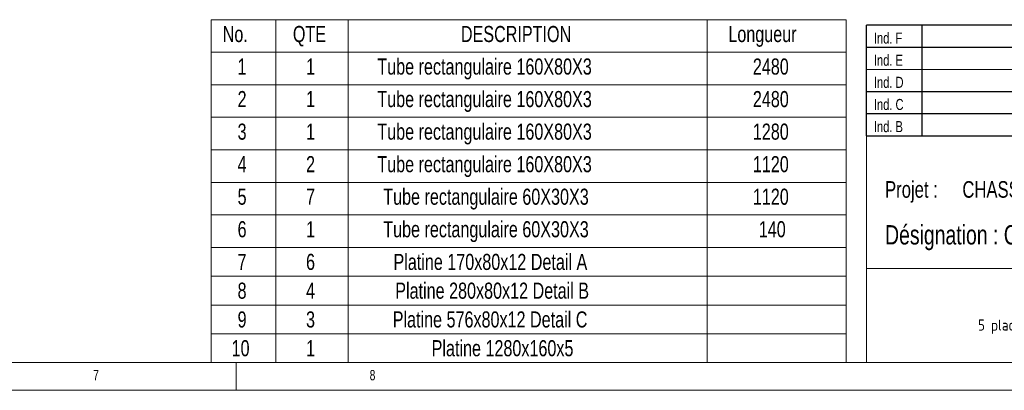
# Model space of a CAD drawing. Header units: millimetres. Extents: x 5 to 589, y 5 to 415.
# Tile 9 of 18: x 308 to 486, y 5 to 72. Entities that reach past the tile are written whole.
import ezdxf

# ---------------------------------------------------------------- set-up
doc = ezdxf.new("R2010")
doc.units = ezdxf.units.MM
doc.layers.add('NOTES', color=6, linetype='Continuous')
doc.styles.add('SLDTEXTSTYLE0', font='TXT', dxfattribs={"width": 0.75})
doc.styles.add('SLDTEXTSTYLE3', font='ISOCP3', dxfattribs={"width": 0.96})

# ---------------------------------------------------------------- blocks, each defined once
blk = doc.blocks.new('TAB MODIFS')
for p, q in [((123, 20), (0, 20)), ((0, 0), (0, 20)), ((10, 20), (10, 0)), ((110, 20), (110, 0)), ((123, 0), (123, 20)), ((0, 16), (123, 16)), ((0, 8), (123, 8)), ((0, 4), (123, 4)), ((0, 0), (123, 0))]:
    blk.add_line(p, q)
at = {"color": 7, "linetype": 'Continuous', "lineweight": 18}
blk.add_line((0, 12), (123, 12), dxfattribs=at)
at = {"color": 7}
for tag in ['AUTOATTR0', 'AUTOATTR1', 'AUTOATTR2', 'AUTOATTR3', 'AUTOATTR4', 'AUTOATTR5', 'AUTOATTR6', 'AUTOATTR7', 'AUTOATTR8', 'AUTOATTR9']:
    blk.add_attdef(tag, (0, 0), '', height=1, dxfattribs=at)
at = {"layer": 'NOTES', "color": 211, "char_height": 2, "attachment_point": 1, "style": 'SLDTEXTSTYLE0'}
for s, insert in [('Ind. F', (1.36, 18.66)), ('Ind. E', (1.36, 14.66)), ('Ind. D', (1.36, 10.66)), ('Ind. C', (1.36, 6.66)), ('Ind. B', (1.36, 2.66))]:
    blk.add_mtext(s, dxfattribs=dict(at, insert=insert))
blk = doc.blocks.new('SW_NOTE_8')
at = {"layer": 'NOTES', "color": 0, "char_height": 3, "attachment_point": 1, "style": 'SLDTEXTSTYLE0'}
for s, insert in [('Projet :', (0, 3.87)), ('CHASSIS GRIND2-4', (13.98, 3.87))]:
    blk.add_mtext(s, dxfattribs=dict(at, insert=insert))
blk = doc.blocks.new('SW_NOTE_9')
at = {"layer": 'NOTES', "color": 0, "insert": (16.91, 2.58), "char_height": 2, "attachment_point": 2, "style": 'SLDTEXTSTYLE3'}
blk.add_mtext('5 place de Gordes Grenoble', dxfattribs=at)
blk = doc.blocks.new('SW_TABLEANNOTATION_0')
at = {"color": 0, "linetype": 'Continuous', "lineweight": 18}
for p, q in [((0, 0), (0, -61.97)), ((114.83, 0), (0, 0)), ((11.71, 0), (11.71, -5.88)), ((24.76, 0), (24.76, -5.88)), ((89.69, 0), (89.69, -5.88)), ((114.83, -61.97), (114.83, 0)), ((0, -5.88), (114.83, -5.88)), ((11.71, -5.88), (11.71, -61.97)), ((24.76, -5.88), (24.76, -61.97)), ((89.69, -5.88), (89.69, -61.97)), ((0, -11.76), (114.83, -11.76)), ((0, -17.64), (114.83, -17.64)), ((0, -23.52), (114.83, -23.52)), ((0, -29.4), (114.83, -29.4)), ((0, -35.28), (114.83, -35.28)), ((0, -41.16), (114.83, -41.16)), ((0, -46.37), (114.83, -46.37)), ((0, -51.57), (114.83, -51.57)), ((0, -56.77), (114.83, -56.77)), ((0, -61.97), (114.83, -61.97))]:
    blk.add_line(p, q, dxfattribs=at)
at = {"color": 0, "linetype": 'Continuous', "lineweight": 18, "attachment_point": 1, "style": 'SLDTEXTSTYLE0'}
for s, insert, char_height in [('No.', (2.09, -1.13), 2.91), ('QTE', (14.78, -1.13), 2.91), ('DESCRIPTION', (45.16, -1.13), 2.9104), ('Longueur', (93.53, -1.13), 2.91), ('1', (4.78, -7.01), 2.91), ('1', (17.16, -7.01), 2.91), ('Tube rectangulaire 160X80X3', (30.05, -7.01), 2.9104), ('2480', (97.96, -7.01), 2.91), ('2', (4.78, -12.89), 2.91), ('1', (17.16, -12.89), 2.91), ('Tube rectangulaire 160X80X3', (30.05, -12.89), 2.9104), ('2480', (97.96, -12.89), 2.91), ('3', (4.78, -18.77), 2.91), ('1', (17.16, -18.77), 2.91), ('Tube rectangulaire 160X80X3', (30.05, -18.77), 2.9104), ('1280', (97.96, -18.77), 2.91), ('4', (4.78, -24.65), 2.91), ('2', (17.16, -24.65), 2.91), ('Tube rectangulaire 160X80X3', (30.05, -24.65), 2.9104), ('1120', (97.96, -24.65), 2.91), ('5', (4.78, -30.53), 2.91), ('7', (17.16, -30.53), 2.91), ('Tube rectangulaire 60X30X3', (31.12, -30.53), 2.9104), ('1120', (97.96, -30.53), 2.91), ('6', (4.78, -36.41), 2.91), ('1', (17.16, -36.41), 2.91), ('Tube rectangulaire 60X30X3', (31.12, -36.41), 2.9104), ('140', (99.03, -36.41), 2.91), ('7', (4.78, -42.31), 2.91), ('6', (17.16, -42.31), 2.91), ('Platine 170x80x12 Detail A', (32.97, -42.31), 2.9104), ('8', (4.78, -47.51), 2.91), ('4', (17.16, -47.51), 2.91), ('Platine 280x80x12 Detail B', (33.29, -47.51), 2.9104), ('9', (4.78, -52.71), 2.91), ('3', (17.16, -52.71), 2.91), ('Platine 576x80x12 Detail C', (32.83, -52.71), 2.9104), ('10', (3.7, -57.91), 2.91), ('1', (17.16, -57.91), 2.91), ('Platine 1280x160x5', (39.87, -57.91), 2.9104)]:
    blk.add_mtext(s, dxfattribs=dict(at, insert=insert, char_height=char_height))

msp = doc.modelspace()

# ---------------------------------------------------------------- linework, layer by layer
at = {"lineweight": 18}
for p, q in [((461, 51), (461, 10)), ((584, 51), (461, 51)), ((461, 27), (584, 27)), ((10, 10), (584, 10)), ((347, 5), (347, 10)), ((461, 10.00044), (584, 10)), ((5, 5), (589, 5))]:
    msp.add_line(p, q, dxfattribs=at)

# ---------------------------------------------------------------- block references
msp.add_blockref('SW_TABLEANNOTATION_0', (342.49932, 71.96912), dxfattribs=at)
msp.add_blockref('TAB MODIFS', (460.99356, 50.98986))
at = {"layer": 'NOTES'}
for name, p in [('SW_NOTE_8', (464.36724, 38.92518)), ('SW_NOTE_9', (479.50269, 15.21327))]:
    msp.add_blockref(name, p, dxfattribs=at)

# ---------------------------------------------------------------- texts
at = {"layer": 'NOTES', "attachment_point": 1, "style": 'SLDTEXTSTYLE0'}
for s, insert, char_height in [('Désignation : CADRE', (464.36724, 34.84687), 3.5), ('7', (321.16667, 8.66802), 1.85208), ('8', (371.16667, 8.66802), 1.85208)]:
    msp.add_mtext(s, dxfattribs=dict(at, insert=insert, char_height=char_height))

doc.saveas('drawing.dxf')
